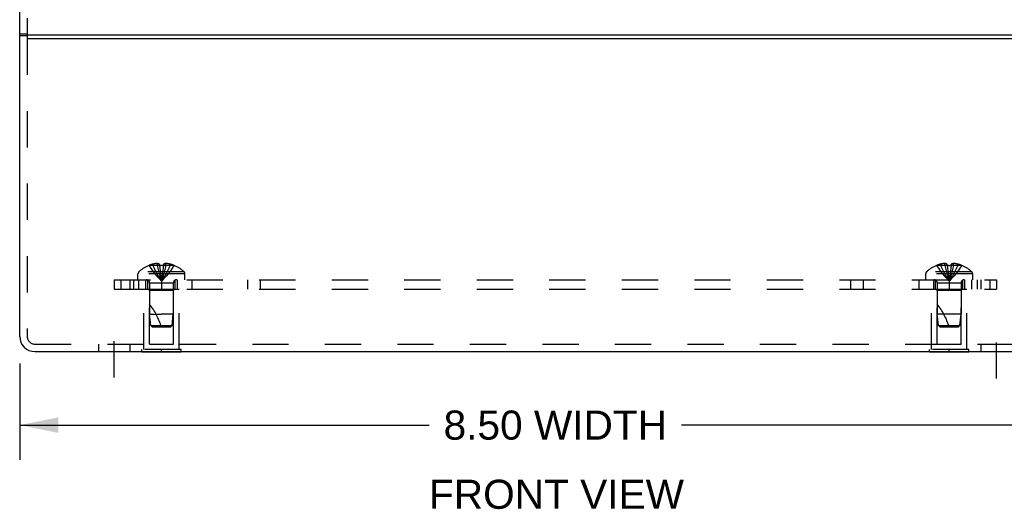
# Model space of a CAD drawing. Header units: inches. Extents: x 0 to 52.3, y 0 to 33.8.
# Tile 5 of 11: x 38.3 to 46.1, y 18.8 to 22.6. Entities that reach past the tile are written whole.
import ezdxf

# ---------------------------------------------------------------- set-up
doc = ezdxf.new("R2010")
doc.units = ezdxf.units.IN
doc.header["$LTSCALE"] = 2.876923
doc.header["$MEASUREMENT"] = 0
doc.linetypes.add('DASHED', pattern=[0.2, 0.1, -0.1])
doc.linetypes.add('HIDDEN', pattern=[0.2, 0.1, -0.1])
doc.layers.get('0').update_dxf_attribs({"linetype": 'CONTINUOUS'})
for name, color, linetype in [('DEFAULT_2', 8, 'HIDDEN'), ('DIMENSIONS', 7, 'CONTINUOUS'), ('SUBPANEL', 7, 'CONTINUOUS')]:
    doc.layers.add(name, color=color, linetype=linetype)
doc.styles.get("Standard").update_dxf_attribs({"font": 'arial.ttf'})
doc.dimstyles.new('DIMSTYLE_1', dxfattribs={"dimtxt": 0.230769, "dimasz": 0.307692, "dimexe": 0.09, "dimexo": 0.07, "dimgap": 0.0375, "dimtad": 0, "dimtih": 1, "dimtoh": 1, "dimzin": 4, "dimdsep": 46, "dimtxsty": 'Standard', "dimblk": '_FILLED', "dimblk1": '_FILLED', "dimblk2": '_FILLED', "dimcen": 0.09, "dimadec": 3, "dimazin": 1, "dimtfac": 1, "dimtdec": 3, "dimtofl": 0, "dimtmove": 0, "dimatfit": 3, "dimldrblk": '_FILLED', "dimfxl": 0, "dimtolj": 1, "dimtzin": 4, "dimarcsym": 0})

# ---------------------------------------------------------------- blocks, each defined once
blk = doc.blocks.new('_FILLED')
at = {"color": 0, "linetype": 'ByBlock'}
blk.add_solid([(0, 0), (-1, 0.2), (-1, -0.2)], dxfattribs=at)
blk = doc.blocks.new('*D22')
at = {"layer": 'DIMENSIONS', "color": 2, "linetype": 'Continuous'}
for p, q in [((38.2588, 19.9189), (38.2588, 19.1539)), ((46.7588, 19.9189), (46.7588, 19.1539)), ((38.2588, 19.4308), (41.5081, 19.4308)), ((46.7588, 19.4308), (43.5095, 19.4308))]:
    blk.add_line(p, q, dxfattribs=at)
at = {"layer": 'DIMENSIONS', "color": 2, "linetype": 'Continuous', "xscale": 0.3076923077, "yscale": 0.3076923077, "zscale": 0.3076923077, "rotation": 180}
blk.add_blockref('_FILLED', (38.2588, 19.4308), dxfattribs=at)
at = {"layer": 'DIMENSIONS', "color": 2, "linetype": 'Continuous', "xscale": 0.3076923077, "yscale": 0.3076923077, "zscale": 0.3076923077}
blk.add_blockref('_FILLED', (46.7588, 19.4308), dxfattribs=at)
at = {"layer": 'DIMENSIONS', "color": 2, "linetype": 'Continuous', "insert": (42.5088, 19.5462), "char_height": 0.23077, "width": 1.770661, "attachment_point": 2, "line_spacing_factor": 0.9}
blk.add_mtext('8.50 WIDTH', dxfattribs=at)

msp = doc.modelspace()

# ---------------------------------------------------------------- linework, layer by layer
at = {"color": 3, "linetype": 'Continuous'}
for p, q in [((38.2588, 20.1342), (38.2588, 22.7492)), ((38.3188, 22.5285), (38.3188, 22.4985)), ((38.3188, 22.5285), (46.6988, 22.5285)), ((38.3188, 22.4985), (46.6988, 22.4985)), ((38.3788, 20.0142), (46.6388, 20.0142))]:
    msp.add_line(p, q, dxfattribs=at)
at = {"color": 7, "linetype": 'Continuous'}
for p, q in [((38.2588, 22.5373), (38.3188, 22.5373)), ((38.2588, 22.5223), (38.3188, 22.5223)), ((39.2278, 20.0102), (39.2278, 20.0142)), ((39.5398, 20.0102), (39.2278, 20.0102)), ((39.3838, 20.0102), (39.3838, 20.0142)), ((39.5398, 20.0102), (39.5398, 20.0142)), ((45.4778, 20.0102), (45.4778, 20.0142)), ((45.7898, 20.0102), (45.4778, 20.0102)), ((45.6338, 20.0102), (45.6338, 20.0142)), ((45.7898, 20.0102), (45.7898, 20.0142))]:
    msp.add_line(p, q, dxfattribs=at)
at = {"color": 2, "linetype": 'DASHED'}
for p, q in [((39.0088, 19.8095), (39.0088, 20.3219)), ((46.0088, 19.7997), (46.0088, 20.3219))]:
    msp.add_line(p, q, dxfattribs=at)
at = {"color": 3, "linetype": 'Continuous'}
msp.add_arc((38.3788, 20.1342), 0.12, 180, 270, dxfattribs=at)
at = {"layer": 'DEFAULT_2', "color": 8, "linetype": 'HIDDEN'}
for p, q in [((38.3188, 23.2361), (38.3188, 22.5285)), ((38.3188, 22.4985), (38.3188, 20.1342)), ((39.2438, 20.5102), (39.5238, 20.5102)), ((39.2438, 20.0312), (39.2438, 20.5102)), ((39.2888, 20.5002), (39.2788, 20.5102)), ((39.4788, 20.5002), (39.2888, 20.5002)), ((39.2888, 20.0727), (39.2888, 20.5002)), ((39.4788, 20.5002), (39.4888, 20.5102)), ((39.4788, 20.0727), (39.4788, 20.5002)), ((39.5238, 20.0312), (39.5238, 20.5102)), ((45.4938, 20.5102), (45.7738, 20.5102)), ((45.4938, 20.0312), (45.4938, 20.5102)), ((45.5388, 20.5002), (45.5288, 20.5102)), ((45.7288, 20.5002), (45.5388, 20.5002)), ((45.5388, 20.0727), (45.5388, 20.5002)), ((45.7288, 20.5002), (45.7388, 20.5102)), ((45.7288, 20.0727), (45.7288, 20.5002)), ((45.7738, 20.0312), (45.7738, 20.5102)), ((38.3788, 20.0742), (46.6388, 20.0742)), ((38.8838, 20.0742), (38.8838, 20.0142)), ((39.1338, 20.0742), (39.1338, 20.0142)), ((39.5398, 20.0312), (39.2278, 20.0312)), ((39.2278, 20.0142), (39.2278, 20.0312)), ((39.2888, 20.0727), (39.4788, 20.0727)), ((39.3838, 20.0142), (39.3838, 20.0312)), ((39.5398, 20.0142), (39.5398, 20.0312)), ((45.7898, 20.0312), (45.4778, 20.0312)), ((45.4778, 20.0142), (45.4778, 20.0312)), ((45.5388, 20.0727), (45.7288, 20.0727)), ((45.6338, 20.0142), (45.6338, 20.0312)), ((45.7898, 20.0142), (45.7898, 20.0312)), ((45.8838, 20.0742), (45.8838, 20.0142))]:
    msp.add_line(p, q, dxfattribs=at)
msp.add_arc((38.3788, 20.1342), 0.06, 180, 270, dxfattribs=at)
at = {"layer": 'SUBPANEL', "color": 8, "linetype": 'HIDDEN'}
for p, q in [((39.3153, 20.6986), (39.3153, 20.7086)), ((39.3489, 20.6986), (39.3489, 20.7135)), ((39.3683, 20.6986), (39.3683, 20.7086)), ((39.3993, 20.7086), (39.3993, 20.6986)), ((39.4187, 20.6986), (39.4187, 20.7135)), ((39.4523, 20.6986), (39.4523, 20.7086)), ((45.5653, 20.6986), (45.5653, 20.7086)), ((45.5989, 20.6986), (45.5989, 20.7135)), ((45.6183, 20.6986), (45.6183, 20.7086)), ((45.6493, 20.7086), (45.6493, 20.6986)), ((45.6687, 20.6986), (45.6687, 20.7135)), ((45.7023, 20.6986), (45.7023, 20.7086)), ((39.5703, 20.6318), (39.1973, 20.6318)), ((39.1973, 20.5852), (39.1973, 20.6318)), ((39.564, 20.6463), (39.2035, 20.6463)), ((39.2843, 20.6986), (39.2845, 20.6982)), ((39.2855, 20.6986), (39.2845, 20.6982)), ((39.3683, 20.6986), (39.2855, 20.6986)), ((39.3683, 20.6986), (39.3704, 20.6761)), ((39.3683, 20.6986), (39.3683, 20.6982)), ((39.3704, 20.6764), (39.3728, 20.6546)), ((39.3727, 20.6549), (39.3752, 20.6337)), ((39.3752, 20.6339), (39.3779, 20.6134)), ((39.3993, 20.6986), (39.3971, 20.6761)), ((39.3993, 20.6986), (39.3992, 20.6982)), ((39.4821, 20.6986), (39.3993, 20.6986)), ((39.483, 20.6982), (39.4821, 20.6986)), ((39.4833, 20.6986), (39.483, 20.6982)), ((39.5703, 20.5852), (39.5703, 20.6318)), ((45.8203, 20.6318), (45.4473, 20.6318)), ((45.4473, 20.5852), (45.4473, 20.6318)), ((45.814, 20.6463), (45.4535, 20.6463)), ((45.5345, 20.6982), (45.5343, 20.6986)), ((45.5355, 20.6986), (45.5345, 20.6982)), ((45.6183, 20.6986), (45.5355, 20.6986)), ((45.6183, 20.6986), (45.6204, 20.6761)), ((45.6183, 20.6986), (45.6183, 20.6982)), ((45.6204, 20.6764), (45.6228, 20.6546)), ((45.6227, 20.6549), (45.6252, 20.6337)), ((45.6252, 20.6339), (45.6279, 20.6134)), ((45.6493, 20.6986), (45.6471, 20.6761)), ((45.6493, 20.6986), (45.6492, 20.6982)), ((45.7321, 20.6986), (45.6493, 20.6986)), ((45.733, 20.6982), (45.7321, 20.6986)), ((45.7333, 20.6986), (45.733, 20.6982)), ((45.8203, 20.5852), (45.8203, 20.6318)), ((39.0088, 20.5852), (46.0088, 20.5852)), ((39.0088, 20.5852), (39.0088, 20.5102)), ((39.0605, 20.5852), (39.0605, 20.5102)), ((39.1338, 20.5852), (39.1338, 20.5102)), ((39.1628, 20.5852), (39.1628, 20.5102)), ((39.2028, 20.5102), (39.2028, 20.5852)), ((39.2588, 20.5102), (39.2588, 20.5852)), ((39.2748, 20.5102), (39.2748, 20.5852)), ((39.4778, 20.557), (39.2898, 20.557)), ((39.2898, 20.557), (39.2898, 20.3102)), ((39.3838, 20.5852), (39.3838, 20.5102)), ((39.4778, 20.557), (39.4778, 20.3102)), ((39.4928, 20.5102), (39.4928, 20.5852)), ((39.5088, 20.5852), (39.5088, 20.5102)), ((39.6257, 20.5852), (39.6257, 20.5102)), ((40.0653, 20.5852), (40.0653, 20.5102)), ((40.1666, 20.5852), (40.1666, 20.5102)), ((44.851, 20.5852), (44.851, 20.5102)), ((44.9522, 20.5852), (44.9522, 20.5102)), ((45.3918, 20.5852), (45.3918, 20.5102)), ((45.5088, 20.5852), (45.5088, 20.5102)), ((45.5248, 20.5102), (45.5248, 20.5852)), ((45.7278, 20.557), (45.5398, 20.557)), ((45.5398, 20.557), (45.5398, 20.3102)), ((45.6338, 20.5852), (45.6338, 20.5102)), ((45.7278, 20.557), (45.7278, 20.3102)), ((45.7428, 20.5102), (45.7428, 20.5852)), ((45.7588, 20.5102), (45.7588, 20.5852)), ((45.8148, 20.5102), (45.8148, 20.5852)), ((45.8547, 20.5852), (45.8547, 20.5102)), ((45.8838, 20.5852), (45.8838, 20.5102)), ((45.9571, 20.5852), (45.9571, 20.5102)), ((46.0088, 20.5852), (46.0088, 20.5102)), ((39.0088, 20.5102), (46.0088, 20.5102)), ((39.2898, 20.3102), (39.3838, 20.3102)), ((39.2988, 20.2202), (39.2898, 20.3102)), ((39.4778, 20.3102), (39.3838, 20.3102)), ((39.4688, 20.2202), (39.4778, 20.3102)), ((45.7278, 20.3102), (45.5398, 20.3102)), ((45.5488, 20.2202), (45.5398, 20.3102)), ((45.7188, 20.2202), (45.7278, 20.3102)), ((39.3098, 20.2102), (39.2988, 20.2202)), ((39.2988, 20.2202), (39.4688, 20.2202)), ((39.3098, 20.2102), (39.4578, 20.2102)), ((39.4578, 20.2102), (39.4688, 20.2202)), ((45.5488, 20.2202), (45.7188, 20.2202)), ((45.5598, 20.2102), (45.5488, 20.2202)), ((45.5598, 20.2102), (45.7078, 20.2102)), ((45.7078, 20.2102), (45.7188, 20.2202))]:
    msp.add_line(p, q, dxfattribs=at)
for points in [[(39.3489, 20.7135), (39.3447, 20.7133), (39.3405, 20.7129), (39.3363, 20.7124), (39.3321, 20.7118), (39.3279, 20.7112), (39.3237, 20.7104), (39.3195, 20.7096), (39.3153, 20.7086)], [(39.3683, 20.7086), (39.3657, 20.7096), (39.3632, 20.7105), (39.3607, 20.7113), (39.3583, 20.7119), (39.3559, 20.7125), (39.3535, 20.7129), (39.3512, 20.7133), (39.3489, 20.7135)], [(39.4187, 20.7135), (39.4163, 20.7133), (39.414, 20.7129), (39.4117, 20.7125), (39.4093, 20.7119), (39.4068, 20.7113), (39.4044, 20.7105), (39.4018, 20.7096), (39.3993, 20.7086)], [(39.4523, 20.7086), (39.4481, 20.7096), (39.4439, 20.7104), (39.4397, 20.7112), (39.4355, 20.7118), (39.4313, 20.7124), (39.4271, 20.7129), (39.4229, 20.7133), (39.4187, 20.7135)], [(45.5989, 20.7135), (45.5947, 20.7133), (45.5905, 20.7129), (45.5863, 20.7124), (45.5821, 20.7118), (45.5779, 20.7112), (45.5737, 20.7104), (45.5695, 20.7096), (45.5653, 20.7086)], [(45.6183, 20.7086), (45.6157, 20.7096), (45.6132, 20.7105), (45.6107, 20.7113), (45.6083, 20.7119), (45.6059, 20.7125), (45.6035, 20.7129), (45.6012, 20.7133), (45.5989, 20.7135)], [(45.6687, 20.7135), (45.6663, 20.7133), (45.664, 20.7129), (45.6617, 20.7125), (45.6593, 20.7119), (45.6568, 20.7113), (45.6544, 20.7105), (45.6518, 20.7096), (45.6493, 20.7086)], [(45.7023, 20.7086), (45.6981, 20.7096), (45.6939, 20.7104), (45.6897, 20.7112), (45.6855, 20.7118), (45.6813, 20.7124), (45.6771, 20.7129), (45.6729, 20.7133), (45.6687, 20.7135)], [(39.2845, 20.6982), (39.2982, 20.6761), (39.313, 20.6546), (39.329, 20.6337), (39.3461, 20.6134), (39.3644, 20.5937), (39.3838, 20.5746)], [(39.3153, 20.6986), (39.3247, 20.6764), (39.3349, 20.6549), (39.346, 20.6339), (39.3578, 20.6136), (39.3704, 20.5938), (39.3838, 20.5746)], [(39.3489, 20.6986), (39.3537, 20.6764), (39.3589, 20.6549), (39.3645, 20.6339), (39.3705, 20.6136), (39.377, 20.5938), (39.3838, 20.5746)], [(39.3838, 20.6986), (39.3812, 20.6986), (39.3786, 20.6986), (39.376, 20.6985), (39.3734, 20.6984), (39.3709, 20.6983), (39.3683, 20.6982)], [(39.3734, 20.6984), (39.376, 20.6985), (39.3786, 20.6986)], [(39.3992, 20.6982), (39.3967, 20.6983), (39.3941, 20.6984), (39.3915, 20.6985), (39.389, 20.6986), (39.3864, 20.6986), (39.3838, 20.6986)], [(39.4187, 20.6986), (39.4139, 20.6764), (39.4086, 20.6549), (39.403, 20.6339), (39.397, 20.6136), (39.3906, 20.5938), (39.3838, 20.5746)], [(39.4523, 20.6986), (39.4428, 20.6764), (39.4326, 20.6549), (39.4216, 20.6339), (39.4098, 20.6136), (39.3972, 20.5938), (39.3838, 20.5746)], [(39.483, 20.6982), (39.4693, 20.6761), (39.4545, 20.6546), (39.4385, 20.6337), (39.4214, 20.6134), (39.4032, 20.5937), (39.3838, 20.5746)], [(39.3971, 20.6764), (39.3948, 20.6546), (39.3923, 20.6337), (39.3896, 20.6134), (39.3868, 20.5937), (39.3838, 20.5746)], [(39.3948, 20.6549), (39.3923, 20.6339), (39.3897, 20.6136), (39.3868, 20.5938), (39.3838, 20.5746)], [(39.389, 20.6986), (39.3915, 20.6985), (39.3941, 20.6984)], [(45.5345, 20.6982), (45.5482, 20.6761), (45.563, 20.6546), (45.579, 20.6337), (45.5961, 20.6134), (45.6144, 20.5937), (45.6338, 20.5746)], [(45.5653, 20.6986), (45.5747, 20.6764), (45.5849, 20.6549), (45.596, 20.6339), (45.6078, 20.6136), (45.6204, 20.5938), (45.6338, 20.5746)], [(45.5989, 20.6986), (45.6037, 20.6764), (45.6089, 20.6549), (45.6145, 20.6339), (45.6205, 20.6136), (45.627, 20.5938), (45.6338, 20.5746)], [(45.6183, 20.6982), (45.6209, 20.6983), (45.6234, 20.6984), (45.626, 20.6985), (45.6286, 20.6986), (45.6312, 20.6986), (45.6338, 20.6986)], [(45.6286, 20.6986), (45.626, 20.6985), (45.6234, 20.6984)], [(45.6338, 20.6986), (45.6364, 20.6986), (45.639, 20.6986), (45.6415, 20.6985), (45.6441, 20.6984), (45.6467, 20.6983), (45.6492, 20.6982)], [(45.6687, 20.6986), (45.6639, 20.6764), (45.6586, 20.6549), (45.653, 20.6339), (45.647, 20.6136), (45.6406, 20.5938), (45.6338, 20.5746)], [(45.7023, 20.6986), (45.6928, 20.6764), (45.6826, 20.6549), (45.6716, 20.6339), (45.6598, 20.6136), (45.6472, 20.5938), (45.6338, 20.5746)], [(45.733, 20.6982), (45.7193, 20.6761), (45.7045, 20.6546), (45.6885, 20.6337), (45.6714, 20.6134), (45.6532, 20.5937), (45.6338, 20.5746)], [(45.6471, 20.6764), (45.6448, 20.6546), (45.6423, 20.6337), (45.6396, 20.6134), (45.6368, 20.5937), (45.6338, 20.5746)], [(45.6448, 20.6549), (45.6423, 20.6339), (45.6397, 20.6136), (45.6368, 20.5938), (45.6338, 20.5746)], [(45.6441, 20.6984), (45.6415, 20.6985), (45.639, 20.6986)], [(39.3779, 20.6136), (39.3807, 20.5938), (39.3838, 20.5746)], [(39.3779, 20.6134), (39.3808, 20.5937), (39.3838, 20.5746)], [(45.6279, 20.6136), (45.6307, 20.5938), (45.6338, 20.5746)], [(45.6279, 20.6134), (45.6308, 20.5937), (45.6338, 20.5746)]]:
    msp.add_lwpolyline(points, dxfattribs=at)
for centre, radius, start, end in [((39.3838, 20.4564), 0.2614, 105.19411, 112.08938), ((39.3838, 20.4564), 0.2614, 67.91062, 74.80589), ((45.6338, 20.4564), 0.2614, 105.19411, 112.08938), ((45.6338, 20.4564), 0.2614, 67.91062, 74.80589), ((39.2173, 20.6318), 0.02, 133.5138, 180), ((39.3838, 20.4564), 0.2618, 112.36129, 133.5138), ((39.3838, 20.4564), 0.2618, 46.4862, 67.63871), ((39.5503, 20.6318), 0.02, 0, 46.4862), ((45.4673, 20.6318), 0.02, 133.5138, 180), ((45.6338, 20.4564), 0.2618, 112.36129, 133.5138), ((45.6338, 20.4564), 0.2618, 46.4862, 67.63871), ((45.8003, 20.6318), 0.02, 0, 46.4862), ((39.2616, 20.557), 0.0282, 0, 90), ((39.506, 20.557), 0.0282, 90, 180), ((45.5116, 20.557), 0.0282, 0, 90), ((45.756, 20.557), 0.0282, 90, 180), ((38.8385, 20.04), 0.5712, 17.33536, 37.81376), ((45.0885, 20.04), 0.5712, 17.33536, 37.81376)]:
    msp.add_arc(centre, radius, start, end, dxfattribs=at)

# ---------------------------------------------------------------- texts
at = {"layer": 'DIMENSIONS', "color": 2, "linetype": 'Continuous', "insert": (42.5179, 18.9971), "char_height": 0.23077, "width": 2.019445, "attachment_point": 2, "line_spacing_factor": 0.9}
msp.add_mtext('FRONT VIEW', dxfattribs=at)

# ---------------------------------------------------------------- dimensions: what is measured, and where the dimension line sits
at = {"layer": 'DIMENSIONS', "color": 2, "linetype": 'Continuous'}
dim = msp.add_linear_dim(base=(38.2588, 19.4308), p1=(46.7588, 19.9889), p2=(38.2588, 19.9889), angle=180, text='<> WIDTH', dimstyle='DIMSTYLE_1', dxfattribs=at)
dim.commit()
dim.dimension.update_dxf_attribs({"geometry": '*D22', "text_midpoint": (42.5088, 19.4308), "dimtype": 160})

doc.saveas('drawing.dxf')
